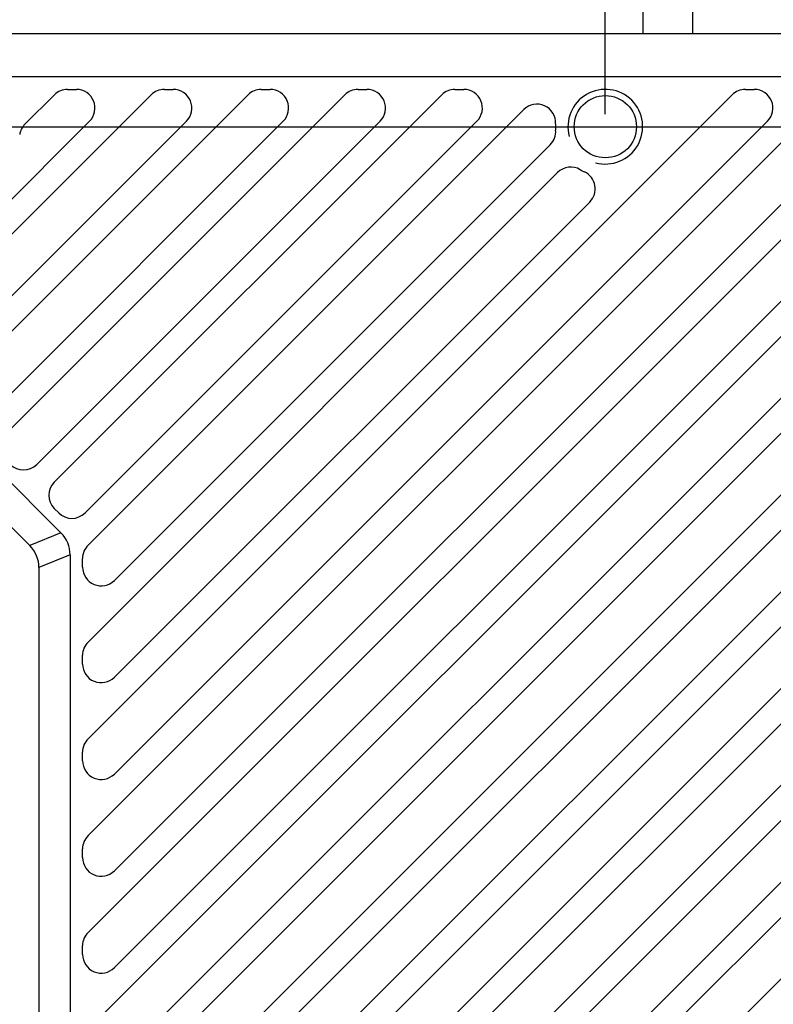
# Model space of a CAD drawing. Header units: millimetres. Extents: x 96 to 523, y 96 to 358.
# Tile 9 of 13: x 360 to 390, y 245 to 285. Entities that reach past the tile are written whole.
import ezdxf

# ---------------------------------------------------------------- set-up
doc = ezdxf.new("R2010")
doc.units = ezdxf.units.MM
doc.header["$LTSCALE"] = 32.67
doc.header["$PDMODE"] = 3
doc.header["$PDSIZE"] = 8
doc.layers.get('0').update_dxf_attribs({"linetype": 'CONTINUOUS'})
doc.layers.get('Defpoints').update_dxf_attribs({"linetype": 'CONTINUOUS'})
doc.layers.add('00_COMPONENTS', color=7, linetype='CONTINUOUS')
doc.layers.add('51__DRAFT_DIMS', color=7, linetype='CONTINUOUS')
doc.styles.get("Standard").update_dxf_attribs({"font": 'Roboto-Regular.ttf'})
doc.dimstyles.new('DIMSTYLE_1', dxfattribs={"dimtxt": 3, "dimasz": 3, "dimexe": 2.5, "dimexo": 0.5, "dimgap": 0.75, "dimtad": 1, "dimlfac": 2, "dimdsep": 46, "dimtxsty": 'STANDARD', "dimblk": '_FILLED', "dimblk1": '_FILLED', "dimblk2": '_FILLED', "dimcen": 0.09, "dimclrt": 3, "dimazin": 2, "dimtp": 0.5, "dimtm": 0.5, "dimtfac": 1, "dimtofl": 0, "dimtmove": 0, "dimatfit": 3, "dimldrblk": '_FILLED', "dimfxl": 1, "dimtolj": 1, "dimarcsym": 0})
doc.dimstyles.new('DIMSTYLE_2', dxfattribs={"dimtxt": 3, "dimasz": 3, "dimexe": 2.5, "dimexo": 0.5, "dimgap": 0.75, "dimtad": 1, "dimlfac": 2, "dimdsep": 46, "dimtxsty": 'STANDARD', "dimblk": '_FILLED', "dimblk1": '_FILLED', "dimblk2": '_FILLED', "dimcen": 0.09, "dimclrt": 3, "dimazin": 2, "dimtp": 0.3, "dimtm": 0.3, "dimtfac": 1, "dimtofl": 0, "dimtmove": 0, "dimatfit": 3, "dimldrblk": '_FILLED', "dimfxl": 1, "dimtolj": 1, "dimarcsym": 0})
doc.dimstyles.new('DIMSTYLE_3', dxfattribs={"dimtxt": 3, "dimasz": 3, "dimexe": 2.5, "dimexo": 0.5, "dimgap": 0.75, "dimtad": 1, "dimdec": 1, "dimlfac": 2, "dimdsep": 46, "dimtxsty": 'STANDARD', "dimblk": '_FILLED', "dimblk1": '_FILLED', "dimblk2": '_FILLED', "dimcen": 0.09, "dimclrt": 3, "dimazin": 2, "dimtp": 0.5, "dimtm": 0.5, "dimtfac": 1, "dimtdec": 1, "dimtofl": 0, "dimtmove": 0, "dimatfit": 3, "dimldrblk": '_FILLED', "dimfxl": 1, "dimtolj": 1, "dimarcsym": 0})

# ---------------------------------------------------------------- blocks, each defined once
blk = doc.blocks.new('_FILLED')
at = {"color": 0, "linetype": 'ByBlock'}
blk.add_solid([(0, 0), (-1, 0.167), (-1, -0.167)], dxfattribs=at)
blk = doc.blocks.new('*D7')
at = {"layer": '51__DRAFT_DIMS', "color": 0, "lineweight": -2}
for p, q in [((358.26, 280.482), (406.604, 280.482)), ((404.104, 277.482), (404.104, 213.482)), ((358.26, 210.482), (406.604, 210.482))]:
    blk.add_line(p, q, dxfattribs=at)
at = {"layer": 'Defpoints', "color": 0}
for p in [(357.76, 280.482), (357.76, 210.482), (404.104, 210.482)]:
    blk.add_point(p, dxfattribs=at)
at = {"layer": '51__DRAFT_DIMS', "color": 0, "linetype": 'ByBlock', "lineweight": -2, "xscale": 3, "yscale": 3, "zscale": 3}
for p, rotation in [((404.104, 280.482), 90), ((404.104, 210.482), 270)]:
    blk.add_blockref('_FILLED', p, dxfattribs=dict(at, rotation=rotation))
at = {"layer": '51__DRAFT_DIMS', "color": 3, "insert": (399.354, 245.593), "char_height": 3, "attachment_point": 2, "rotation": 90, "line_spacing_factor": 0.9}
blk.add_mtext('\\A1;140', dxfattribs=at)
blk = doc.blocks.new('*D8')
at = {"layer": '51__DRAFT_DIMS', "color": 0, "lineweight": -2}
for p, q in [((345.82, 341.897), (406.604, 341.897)), ((404.104, 283.482), (404.104, 338.897)), ((358.26, 280.482), (406.604, 280.482))]:
    blk.add_line(p, q, dxfattribs=at)
at = {"layer": 'Defpoints', "color": 0}
for p in [(345.32, 341.897), (404.104, 341.897), (357.76, 280.482)]:
    blk.add_point(p, dxfattribs=at)
at = {"layer": '51__DRAFT_DIMS', "color": 0, "linetype": 'ByBlock', "lineweight": -2, "xscale": 3, "yscale": 3, "zscale": 3}
for p, rotation in [((404.104, 341.897), 90), ((404.104, 280.482), 270)]:
    blk.add_blockref('_FILLED', p, dxfattribs=dict(at, rotation=rotation))
at = {"layer": '51__DRAFT_DIMS', "color": 3, "insert": (399.354, 311.278), "char_height": 3, "attachment_point": 2, "rotation": 90, "line_spacing_factor": 0.9}
blk.add_mtext('\\A1;122.8', dxfattribs=at)
blk = doc.blocks.new('*D9')
at = {"layer": '51__DRAFT_DIMS', "color": 0, "lineweight": -2}
for p, q in [((357.76, 280.982), (357.76, 353.645)), ((383.26, 280.982), (383.26, 353.645)), ((360.76, 351.145), (380.26, 351.145))]:
    blk.add_line(p, q, dxfattribs=at)
at = {"layer": 'Defpoints', "color": 0}
for p in [(383.26, 351.145), (357.76, 280.482), (383.26, 280.482)]:
    blk.add_point(p, dxfattribs=at)
at = {"layer": '51__DRAFT_DIMS', "color": 0, "linetype": 'ByBlock', "lineweight": -2, "xscale": 3, "yscale": 3, "zscale": 3, "rotation": 180}
blk.add_blockref('_FILLED', (357.76, 351.145), dxfattribs=at)
at = {"layer": '51__DRAFT_DIMS', "color": 0, "linetype": 'ByBlock', "lineweight": -2, "xscale": 3, "yscale": 3, "zscale": 3}
blk.add_blockref('_FILLED', (383.26, 351.145), dxfattribs=at)
at = {"layer": '51__DRAFT_DIMS', "color": 3, "insert": (370.385, 355.895), "char_height": 3, "attachment_point": 2, "line_spacing_factor": 0.9}
blk.add_mtext('\\A1;51', dxfattribs=at)

msp = doc.modelspace()

# ---------------------------------------------------------------- linework, layer by layer
at = {"layer": '00_COMPONENTS'}
for p, q in [((384.7605, 336.4972), (384.7605, 284.2322)), ((386.7605, 336.4972), (386.7605, 284.2322)), ((356.4111, 284.2322), (390.8605, 284.2322)), ((392.3605, 282.4822), (357.6611, 282.4822)), ((356.2301, 272.9754), (365.0172, 281.7625)), ((357.2365, 270.0917), (368.9072, 281.7625)), ((359.1815, 268.1467), (372.7972, 281.7625)), ((359.9461, 280.5814), (361.1272, 281.7625)), ((361.1265, 266.2017), (376.6872, 281.7625)), ((361.6576, 281.9822), (362.0111, 281.9822)), ((362.4801, 255.8854), (388.3572, 281.7625)), ((365.5476, 281.9822), (365.9011, 281.9822)), ((369.4376, 281.9822), (369.7911, 281.9822)), ((373.3276, 281.9822), (373.6811, 281.9822)), ((377.2176, 281.9822), (377.5711, 281.9822)), ((388.8876, 281.9822), (389.2411, 281.9822)), ((362.4801, 251.9954), (392.174, 281.6893)), ((362.4801, 263.6654), (379.9847, 281.1699)), ((357.2908, 275.4512), (362.5415, 280.7018)), ((357.2908, 271.5612), (366.4315, 280.7018)), ((358.4739, 268.8543), (370.3215, 280.7018)), ((360.4189, 266.9093), (374.2115, 280.7018)), ((362.3639, 264.9643), (378.1015, 280.7018)), ((363.5408, 254.4712), (389.7715, 280.7018)), ((363.5408, 250.5812), (392.9337, 279.9741)), ((363.5408, 262.2512), (381.0476, 279.758)), ((362.4801, 248.1054), (393.2873, 278.9125)), ((362.4801, 259.7754), (381.3428, 278.6381)), ((363.5408, 258.3612), (382.6358, 277.4562)), ((363.5408, 246.6912), (392.9337, 276.0841)), ((362.4801, 244.2154), (393.2873, 275.0225)), ((363.5408, 242.8012), (392.9337, 272.1941)), ((362.4801, 240.3254), (393.2873, 271.1325)), ((355.8766, 269.6838), (361.3944, 264.1661)), ((354.6266, 269.1661), (360.1444, 263.6483)), ((363.5408, 238.9112), (392.9337, 268.3041)), ((362.4801, 236.4354), (393.2873, 267.2425)), ((361.3032, 264.9643), (361.1265, 265.1411)), ((363.5408, 235.0212), (392.9337, 264.4141)), ((361.3944, 264.1661), (360.1444, 263.6483)), ((361.7605, 263.2822), (360.5105, 262.7644)), ((361.7605, 263.2822), (361.7605, 227.6822)), ((362.2605, 262.7815), (362.2605, 263.1351)), ((362.4801, 232.5454), (393.2873, 263.3525)), ((360.5105, 262.7644), (360.5105, 228.1999)), ((363.5408, 231.1312), (392.9337, 260.5241)), ((362.2605, 258.8915), (362.2605, 259.2451)), ((362.4801, 228.6554), (393.2873, 259.4625)), ((363.5408, 227.2412), (392.9337, 256.6341)), ((356.2301, 218.5154), (393.2873, 255.5725)), ((362.2605, 255.0015), (362.2605, 255.3551)), ((357.2908, 217.1012), (392.9337, 252.7441)), ((356.2301, 214.6254), (393.2873, 251.6825)), ((362.2605, 251.1115), (362.2605, 251.4651)), ((357.2908, 213.2112), (392.9337, 248.8541)), ((362.2605, 247.2215), (362.2605, 247.5751))]:
    msp.add_line(p, q, dxfattribs=at)
msp.add_circle((383.2605, 280.4822), 1.25, dxfattribs=at)
for centre, radius, start, end in [((361.6576, 281.2322), 0.75, 90, 135), ((362.0111, 281.2322), 0.75, 315, 90), ((365.5476, 281.2322), 0.75, 90, 135), ((365.9011, 281.2322), 0.75, 315, 90), ((369.4376, 281.2322), 0.75, 90, 135), ((369.7911, 281.2322), 0.75, 315, 90), ((373.3276, 281.2322), 0.75, 90, 135), ((373.6811, 281.2322), 0.75, 315, 90), ((377.2176, 281.2322), 0.75, 90, 135), ((377.5711, 281.2322), 0.75, 315, 90), ((383.2605, 280.4822), 1.5, 255, 195), ((388.8876, 281.2322), 0.75, 90, 135), ((389.2411, 281.2322), 0.75, 315, 90), ((380.515, 280.6396), 0.75, 356.71838, 135), ((360.4765, 280.0511), 0.75, 135, 170.98117), ((383.2605, 280.4822), 2, 176.71838, 184.04124), ((380.5173, 280.2884), 0.75, 315, 4.04124), ((381.8732, 278.1078), 0.75, 59.70308, 135), ((383.2605, 280.4822), 2, 239.70308, 245.16464), ((382.1054, 277.9865), 0.75, 315, 65.16464), ((359.8886, 267.4396), 0.75, 225, 315), ((361.6568, 265.6714), 0.75, 135, 225), ((361.8336, 265.4946), 0.75, 225, 315), ((360.5105, 263.2822), 1.25, 0, 45), ((359.2605, 262.7644), 1.25, 0, 45), ((363.0105, 263.1351), 0.75, 135, 180), ((363.0105, 262.7815), 0.75, 180, 315), ((363.0105, 259.2451), 0.75, 135, 180), ((363.0105, 258.8915), 0.75, 180, 315), ((363.0105, 255.3551), 0.75, 135, 180), ((363.0105, 255.0015), 0.75, 180, 315), ((363.0105, 251.4651), 0.75, 135, 180), ((363.0105, 251.1115), 0.75, 180, 315), ((363.0105, 247.5751), 0.75, 135, 180), ((363.0105, 247.2215), 0.75, 180, 315)]:
    msp.add_arc(centre, radius, start, end, dxfattribs=at)

# ---------------------------------------------------------------- dimensions: what is measured, and where the dimension line sits
at = {"layer": '51__DRAFT_DIMS', "color": 4}
dim = msp.add_linear_dim(base=(383.2605, 351.145), p1=(357.7605, 280.4822), p2=(383.2605, 280.4822), dimstyle='DIMSTYLE_2', dxfattribs=at)
dim.commit()
dim.dimension.update_dxf_attribs({"geometry": '*D9', "text_midpoint": (370.3845, 351.145), "dimtype": 160})
for base, p2, angle, dimstyle, picture, middle in [((404.1042, 341.8972), (345.3197, 341.8972), 90, 'DIMSTYLE_3', '*D8', (404.1042, 311.2775)), ((404.1042, 210.4822), (357.7605, 210.4822), 270, 'DIMSTYLE_1', '*D7', (404.1042, 245.5935))]:
    dim = msp.add_linear_dim(base=base, p1=(357.7605, 280.4822), p2=p2, angle=angle, dimstyle=dimstyle, dxfattribs=at)
    dim.commit()
    dim.dimension.update_dxf_attribs({"geometry": picture, "text_midpoint": middle, "dimtype": 160})

doc.saveas('drawing.dxf')
